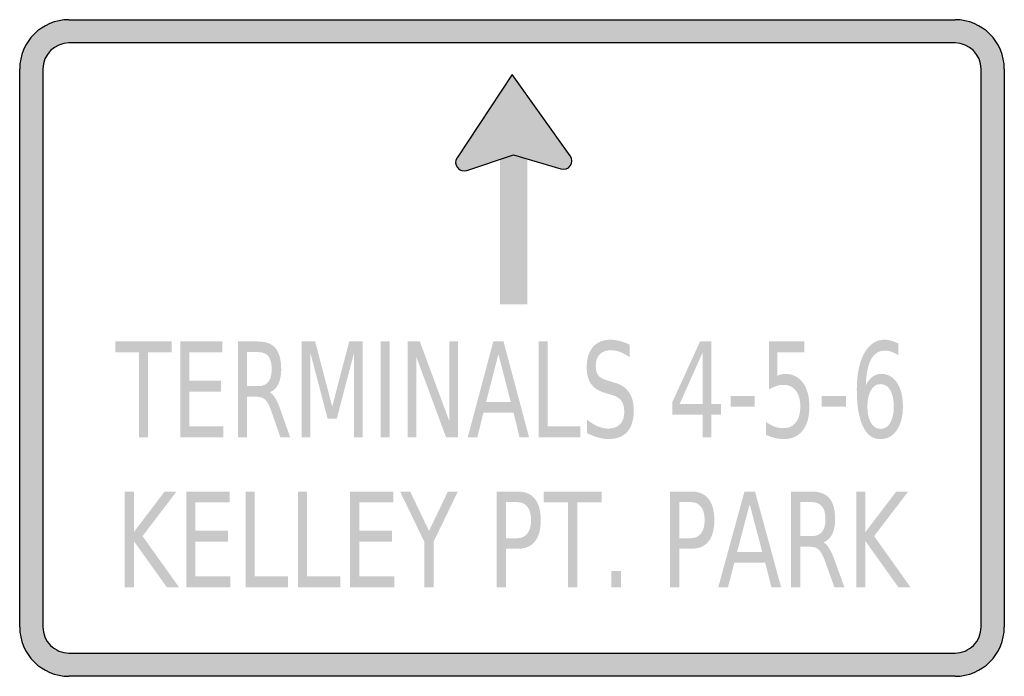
# Model space of a CAD drawing. Header units: inches. Extents: x -0.5 to 0.5, y -0.33 to 0.33.
import ezdxf

# ---------------------------------------------------------------- set-up
doc = ezdxf.new("R2010")
doc.units = ezdxf.units.IN
doc.header["$MEASUREMENT"] = 0

msp = doc.modelspace()

# ---------------------------------------------------------------- hatches: boundary and pattern name
h = msp.add_hatch(color=7)
h.paths.add_polyline_path([(-0.45, 0.3333), (0.45, 0.3333), (0.4568, 0.3328), (0.4633, 0.3315), (0.4695, 0.3293), (0.4752, 0.3265), (0.4805, 0.3228), (0.4853, 0.3187), (0.4895, 0.3138), (0.4932, 0.3085), (0.496, 0.3028), (0.4982, 0.2967), (0.4995, 0.2902), (0.5, 0.2833), (0.5, -0.2833), (0.4995, -0.2902), (0.4982, -0.2967), (0.496, -0.3028), (0.4932, -0.3085), (0.4895, -0.3138), (0.4853, -0.3187), (0.4805, -0.3228), (0.4752, -0.3265), (0.4695, -0.3293), (0.4633, -0.3315), (0.4568, -0.3328), (0.45, -0.3333), (-0.45, -0.3333), (-0.4568, -0.3328), (-0.4633, -0.3315), (-0.4695, -0.3293), (-0.4752, -0.3265), (-0.4805, -0.3228), (-0.4853, -0.3187), (-0.4895, -0.3138), (-0.4932, -0.3085), (-0.496, -0.3028), (-0.4982, -0.2967), (-0.4995, -0.2902), (-0.5, -0.2833), (-0.5, 0.2833), (-0.4995, 0.2902), (-0.4982, 0.2967), (-0.496, 0.3028), (-0.4932, 0.3085), (-0.4895, 0.3138), (-0.4853, 0.3187), (-0.4805, 0.3228), (-0.4752, 0.3265), (-0.4695, 0.3293), (-0.4633, 0.3315), (-0.4568, 0.3328), (-0.45, 0.3333)])
edge = h.paths.add_edge_path(flags=0)
edge.add_spline(control_points=[(-0.4764, -0.2833), (-0.4764, -0.2903), (-0.4736, -0.297), (-0.4687, -0.302), (-0.4637, -0.3069), (-0.457, -0.3097), (-0.45, -0.3097)], knot_values=[0, 0, 0, 0, 1, 1, 1, 2, 2, 2, 2], degree=3, periodic=0)
edge.add_line((-0.45, -0.3097), (0.45, -0.3097))
edge.add_spline(control_points=[(0.45, -0.3097), (0.457, -0.3097), (0.4637, -0.3069), (0.4687, -0.302), (0.4736, -0.297), (0.4764, -0.2903), (0.4764, -0.2833)], knot_values=[0, 0, 0, 0, 1, 1, 1, 2, 2, 2, 2], degree=3, periodic=0)
edge.add_line((0.4764, -0.2833), (0.4764, 0.2833))
edge.add_spline(control_points=[(0.4764, 0.2833), (0.4764, 0.2979), (0.4646, 0.3097), (0.45, 0.3097)], knot_values=[0, 0, 0, 0, 1, 1, 1, 1], degree=3, periodic=0)
edge.add_line((0.45, 0.3097), (-0.45, 0.3097))
edge.add_spline(control_points=[(-0.45, 0.3097), (-0.4646, 0.3097), (-0.4764, 0.2979), (-0.4764, 0.2833)], knot_values=[0, 0, 0, 0, 1, 1, 1, 1], degree=3, periodic=0)
edge.add_line((-0.4764, 0.2833), (-0.4764, -0.2833))
for points in [[(0.0003, 0.2778), (-0.0558, 0.1932), (-0.0002, 0.1957), (0.0592, 0.1951), (0.0003, 0.2778)], [(0.0592, 0.1951), (0.0496, 0.1818), (0.0002, 0.1957), (0.0062, 0.217), (0.0592, 0.1951)], [(-0.0458, 0.1802), (-0.0004, 0.1955), (0, 0.2022), (-0.0289, 0.1958), (-0.0458, 0.1802)], [(-0.0453, 0.1964), (-0.0461, 0.1967), (-0.0469, 0.1969), (-0.0478, 0.1971), (-0.0486, 0.1971), (-0.0495, 0.197), (-0.0503, 0.1969), (-0.0511, 0.1967), (-0.0519, 0.1964), (-0.0527, 0.1961), (-0.0534, 0.1956), (-0.0541, 0.1951), (-0.0548, 0.1945), (-0.0553, 0.1939), (-0.0558, 0.1932), (-0.0563, 0.1925), (-0.0566, 0.1917), (-0.0569, 0.1909), (-0.0571, 0.1901), (-0.0572, 0.1892), (-0.0573, 0.1884), (-0.0572, 0.1875), (-0.0571, 0.1867), (-0.0569, 0.1859), (-0.0566, 0.1851), (-0.0562, 0.1843), (-0.0558, 0.1836), (-0.0553, 0.1829), (-0.0547, 0.1823), (-0.0541, 0.1817), (-0.0534, 0.1812), (-0.0527, 0.1807), (-0.0519, 0.1804), (-0.0486, 0.1884), (-0.0453, 0.1964)], [(-0.0558, 0.1932), (-0.0458, 0.1802), (-0.0261, 0.1873), (-0.0263, 0.1971), (-0.0558, 0.1932)], [(-0.0519, 0.1804), (-0.0511, 0.1801), (-0.0503, 0.1799), (-0.0494, 0.1798), (-0.0486, 0.1797), (-0.0477, 0.1798), (-0.0469, 0.1799), (-0.046, 0.1801), (-0.0452, 0.1804), (-0.0445, 0.1808), (-0.0437, 0.1812), (-0.0431, 0.1817), (-0.0424, 0.1823), (-0.0419, 0.1829), (-0.0414, 0.1836), (-0.0409, 0.1843), (-0.0406, 0.1851), (-0.0403, 0.1859), (-0.0401, 0.1867), (-0.04, 0.1876), (-0.0399, 0.1884), (-0.04, 0.1893), (-0.0401, 0.1901), (-0.0403, 0.191), (-0.0406, 0.1918), (-0.041, 0.1925), (-0.0414, 0.1933), (-0.0419, 0.1939), (-0.0425, 0.1946), (-0.0431, 0.1951), (-0.0438, 0.1956), (-0.0445, 0.1961), (-0.0453, 0.1964), (-0.0486, 0.1884), (-0.0519, 0.1804)], [(-0.0123, 0.1962), (-0.0123, 0.0445), (0.0155, 0.0445), (0.0155, 0.1962), (-0.0123, 0.1962)], [(0.0554, 0.1981), (0.0546, 0.1984), (0.0537, 0.1986), (0.0529, 0.1987), (0.0521, 0.1988), (0.0512, 0.1987), (0.0504, 0.1986), (0.0495, 0.1984), (0.0487, 0.1981), (0.048, 0.1977), (0.0472, 0.1973), (0.0466, 0.1968), (0.0459, 0.1962), (0.0454, 0.1956), (0.0449, 0.1949), (0.0444, 0.1941), (0.0441, 0.1934), (0.0438, 0.1926), (0.0436, 0.1917), (0.0434, 0.1909), (0.0434, 0.1901), (0.0434, 0.1892), (0.0436, 0.1884), (0.0438, 0.1875), (0.0441, 0.1867), (0.0444, 0.186), (0.0449, 0.1852), (0.0454, 0.1846), (0.046, 0.1839), (0.0466, 0.1834), (0.0473, 0.1829), (0.048, 0.1824), (0.0488, 0.1821), (0.0521, 0.1901), (0.0554, 0.1981)], [(0.0488, 0.1821), (0.0496, 0.1818), (0.0504, 0.1816), (0.0513, 0.1814), (0.0521, 0.1814), (0.053, 0.1814), (0.0538, 0.1816), (0.0546, 0.1818), (0.0554, 0.1821), (0.0562, 0.1824), (0.0569, 0.1829), (0.0576, 0.1834), (0.0582, 0.184), (0.0588, 0.1846), (0.0593, 0.1853), (0.0598, 0.186), (0.0601, 0.1868), (0.0604, 0.1876), (0.0606, 0.1884), (0.0607, 0.1893), (0.0608, 0.1901), (0.0607, 0.191), (0.0606, 0.1918), (0.0604, 0.1926), (0.0601, 0.1934), (0.0597, 0.1942), (0.0593, 0.1949), (0.0588, 0.1956), (0.0582, 0.1962), (0.0576, 0.1968), (0.0569, 0.1973), (0.0561, 0.1978), (0.0554, 0.1981), (0.0521, 0.1901), (0.0488, 0.1821)], [(-0.403, 0.0066), (-0.3457, 0.0066), (-0.3457, -0.0044), (-0.3697, -0.0044), (-0.3697, -0.0906), (-0.3789, -0.0906), (-0.3789, -0.0044), (-0.403, -0.0044), (-0.403, 0.0066)], [(-0.3369, 0.0066), (-0.2941, 0.0066), (-0.2941, -0.0044), (-0.3277, -0.0044), (-0.3277, -0.0332), (-0.2954, -0.0332), (-0.2954, -0.0443), (-0.3277, -0.0443), (-0.3277, -0.0795), (-0.2932, -0.0795), (-0.2932, -0.0906), (-0.3369, -0.0906), (-0.3369, 0.0066)], [(-0.2136, 0.0066), (-0.1999, 0.0066), (-0.1826, -0.0595), (-0.1653, 0.0066), (-0.1516, 0.0066), (-0.1516, -0.0906), (-0.1605, -0.0906), (-0.1605, -0.0052), (-0.178, -0.0719), (-0.1872, -0.0719), (-0.2047, -0.0052), (-0.2047, -0.0906), (-0.2136, -0.0906), (-0.2136, 0.0066)], [(-0.1334, 0.0066), (-0.1242, 0.0066), (-0.1242, -0.0906), (-0.1334, -0.0906), (-0.1334, 0.0066)], [(-0.106, 0.0066), (-0.0936, 0.0066), (-0.0635, -0.0747), (-0.0635, 0.0066), (-0.0547, 0.0066), (-0.0547, -0.0906), (-0.067, -0.0906), (-0.0971, -0.0092), (-0.0971, -0.0906), (-0.106, -0.0906), (-0.106, 0.0066)], [(0.0271, 0.0066), (0.0363, 0.0066), (0.0363, -0.0795), (0.0693, -0.0795), (0.0693, -0.0906), (0.0271, -0.0906), (0.0271, 0.0066)], [(0.222, -0.0487), (0.2464, -0.0487), (0.2464, -0.0594), (0.222, -0.0594), (0.222, -0.0487)], [(0.3146, -0.0487), (0.3391, -0.0487), (0.3391, -0.0594), (0.3146, -0.0594), (0.3146, -0.0487)], [(-0.3934, -0.1457), (-0.384, -0.1457), (-0.384, -0.1868), (-0.3528, -0.1457), (-0.3407, -0.1457), (-0.3752, -0.191), (-0.3382, -0.2429), (-0.3506, -0.2429), (-0.384, -0.1961), (-0.384, -0.2429), (-0.3934, -0.2429), (-0.3934, -0.1457)], [(-0.3309, -0.1457), (-0.2869, -0.1457), (-0.2869, -0.1568), (-0.3215, -0.1568), (-0.3215, -0.1856), (-0.2883, -0.1856), (-0.2883, -0.1966), (-0.3215, -0.1966), (-0.3215, -0.2319), (-0.2861, -0.2319), (-0.2861, -0.2429), (-0.3309, -0.2429), (-0.3309, -0.1457)], [(-0.2706, -0.1457), (-0.2612, -0.1457), (-0.2612, -0.2319), (-0.2274, -0.2319), (-0.2274, -0.2429), (-0.2706, -0.2429), (-0.2706, -0.1457)], [(-0.2175, -0.1457), (-0.2081, -0.1457), (-0.2081, -0.2319), (-0.1743, -0.2319), (-0.1743, -0.2429), (-0.2175, -0.2429), (-0.2175, -0.1457)], [(-0.1644, -0.1457), (-0.1205, -0.1457), (-0.1205, -0.1568), (-0.155, -0.1568), (-0.155, -0.1856), (-0.1219, -0.1856), (-0.1219, -0.1966), (-0.155, -0.1966), (-0.155, -0.2319), (-0.1196, -0.2319), (-0.1196, -0.2429), (-0.1644, -0.2429), (-0.1644, -0.1457)], [(-0.1137, -0.1457), (-0.1035, -0.1457), (-0.0843, -0.1857), (-0.0651, -0.1457), (-0.055, -0.1457), (-0.0796, -0.1966), (-0.0796, -0.2429), (-0.0891, -0.2429), (-0.0891, -0.1966), (-0.1137, -0.1457)], [(0.0323, -0.1457), (0.0911, -0.1457), (0.0911, -0.1568), (0.0664, -0.1568), (0.0664, -0.2429), (0.057, -0.2429), (0.057, -0.1568), (0.0323, -0.1568), (0.0323, -0.1457)], [(0.3496, -0.1457), (0.359, -0.1457), (0.359, -0.1868), (0.3903, -0.1457), (0.4024, -0.1457), (0.3678, -0.191), (0.4048, -0.2429), (0.3924, -0.2429), (0.359, -0.1961), (0.359, -0.2429), (0.3496, -0.2429), (0.3496, -0.1457)], [(0.1009, -0.2264), (0.1107, -0.2264), (0.1107, -0.2429), (0.1009, -0.2429), (0.1009, -0.2264)]]:
    msp.add_hatch(color=7).paths.add_polyline_path(points)
h = msp.add_hatch(color=7)
edge = h.paths.add_edge_path()
edge.add_spline(control_points=[(-0.246, -0.045), (-0.244, -0.046), (-0.2421, -0.048), (-0.2403, -0.0511), (-0.2384, -0.0542), (-0.2366, -0.0585), (-0.2347, -0.064)], knot_values=[0, 0, 0, 0, 1, 1, 1, 2, 2, 2, 2], degree=3, periodic=0)
edge.add_line((-0.2347, -0.064), (-0.2253, -0.0906))
edge.add_line((-0.2253, -0.0906), (-0.2352, -0.0906))
edge.add_line((-0.2352, -0.0906), (-0.2439, -0.0656))
edge.add_spline(control_points=[(-0.2439, -0.0656), (-0.2461, -0.0591), (-0.2483, -0.0548), (-0.2504, -0.0527), (-0.2525, -0.0506), (-0.2554, -0.0495), (-0.259, -0.0495)], knot_values=[0, 0, 0, 0, 1, 1, 1, 2, 2, 2, 2], degree=3, periodic=0)
edge.add_line((-0.259, -0.0495), (-0.269, -0.0495))
edge.add_line((-0.269, -0.0495), (-0.269, -0.0906))
edge.add_line((-0.269, -0.0906), (-0.2782, -0.0906))
edge.add_line((-0.2782, -0.0906), (-0.2782, 0.0066))
edge.add_line((-0.2782, 0.0066), (-0.2575, 0.0066))
edge.add_spline(control_points=[(-0.2575, 0.0066), (-0.2497, 0.0066), (-0.2439, 0.0043), (-0.2401, -0.0003), (-0.2363, -0.005), (-0.2344, -0.012), (-0.2344, -0.0214), (-0.2344, -0.0275), (-0.2354, -0.0326), (-0.2374, -0.0366), (-0.2393, -0.0406), (-0.2422, -0.0434), (-0.246, -0.045)], knot_values=[0, 0, 0, 0, 1, 1, 1, 2, 2, 2, 3, 3, 3, 4, 4, 4, 4], degree=3, periodic=0)
edge = h.paths.add_edge_path(flags=0)
edge.add_line((-0.269, -0.0042), (-0.269, -0.0387))
edge.add_line((-0.269, -0.0387), (-0.2575, -0.0387))
edge.add_spline(control_points=[(-0.2575, -0.0387), (-0.253, -0.0387), (-0.2497, -0.0372), (-0.2474, -0.0343), (-0.2452, -0.0314), (-0.2441, -0.027), (-0.2441, -0.0214), (-0.2441, -0.0157), (-0.2452, -0.0114), (-0.2474, -0.0085), (-0.2497, -0.0056), (-0.253, -0.0042), (-0.2575, -0.0042)], knot_values=[0, 0, 0, 0, 1, 1, 1, 2, 2, 2, 3, 3, 3, 4, 4, 4, 4], degree=3, periodic=0)
edge.add_line((-0.2575, -0.0042), (-0.269, -0.0042))
h = msp.add_hatch(color=7)
h.paths.add_polyline_path([(-0.019, 0.0066), (-0.0086, 0.0066), (0.0173, -0.0906), (0.0077, -0.0906), (0.0015, -0.0656), (-0.029, -0.0656), (-0.0352, -0.0906), (-0.0449, -0.0906), (-0.019, 0.0066)])
h.paths.add_polyline_path([(-0.0138, -0.0063), (-0.0263, -0.0547), (-0.0013, -0.0547), (-0.0138, -0.0063)], flags=0)
h = msp.add_hatch(color=7)
edge = h.paths.add_edge_path()
edge.add_line((0.1195, 0.0034), (0.1195, -0.0094))
edge.add_spline(control_points=[(0.1195, -0.0094), (0.116, -0.007), (0.1128, -0.0052), (0.1097, -0.004), (0.1066, -0.0029), (0.1036, -0.0023), (0.1007, -0.0023), (0.0957, -0.0023), (0.0919, -0.0037), (0.0891, -0.0064), (0.0864, -0.0092), (0.0851, -0.0132), (0.0851, -0.0183), (0.0851, -0.0226), (0.086, -0.0258), (0.0878, -0.028), (0.0896, -0.0302), (0.093, -0.032), (0.0981, -0.0333)], knot_values=[0, 0, 0, 0, 1, 1, 1, 2, 2, 2, 3, 3, 3, 4, 4, 4, 5, 5, 5, 6, 6, 6, 6], degree=3, periodic=0)
edge.add_line((0.0981, -0.0333), (0.1036, -0.035))
edge.add_spline(control_points=[(0.1036, -0.035), (0.1104, -0.0368), (0.1155, -0.0401), (0.1187, -0.0448), (0.122, -0.0495), (0.1236, -0.0559), (0.1236, -0.0638), (0.1236, -0.0732), (0.1214, -0.0803), (0.117, -0.0852), (0.1126, -0.09), (0.1062, -0.0925), (0.0976, -0.0925), (0.0944, -0.0925), (0.091, -0.0919), (0.0874, -0.0909), (0.0838, -0.0899), (0.08, -0.0883), (0.0762, -0.0863)], knot_values=[0, 0, 0, 0, 1, 1, 1, 2, 2, 2, 3, 3, 3, 4, 4, 4, 5, 5, 5, 6, 6, 6, 6], degree=3, periodic=0)
edge.add_line((0.0762, -0.0863), (0.0762, -0.0727))
edge.add_spline(control_points=[(0.0762, -0.0727), (0.0799, -0.0757), (0.0835, -0.078), (0.0871, -0.0795), (0.0907, -0.081), (0.0942, -0.0818), (0.0976, -0.0818), (0.1029, -0.0818), (0.1069, -0.0803), (0.1098, -0.0774), (0.1126, -0.0744), (0.114, -0.0702), (0.114, -0.0647), (0.114, -0.06), (0.113, -0.0562), (0.111, -0.0535), (0.1089, -0.0508), (0.1056, -0.0488), (0.1009, -0.0475)], knot_values=[0, 0, 0, 0, 1, 1, 1, 2, 2, 2, 3, 3, 3, 4, 4, 4, 5, 5, 5, 6, 6, 6, 6], degree=3, periodic=0)
edge.add_line((0.1009, -0.0475), (0.0953, -0.0459))
edge.add_spline(control_points=[(0.0953, -0.0459), (0.0885, -0.044), (0.0835, -0.0409), (0.0805, -0.0367), (0.0774, -0.0326), (0.0759, -0.0268), (0.0759, -0.0193), (0.0759, -0.0107), (0.078, -0.004), (0.0822, 0.001), (0.0865, 0.0059), (0.0923, 0.0084), (0.0997, 0.0084), (0.1029, 0.0084), (0.1061, 0.008), (0.1094, 0.0072), (0.1127, 0.0063), (0.1161, 0.0051), (0.1195, 0.0034)], knot_values=[0, 0, 0, 0, 1, 1, 1, 2, 2, 2, 3, 3, 3, 4, 4, 4, 5, 5, 5, 6, 6, 6, 6], degree=3, periodic=0)
h = msp.add_hatch(color=7)
h.paths.add_polyline_path([(0.191, 0.0066), (0.2026, 0.0066), (0.2026, -0.0567), (0.2122, -0.0567), (0.2122, -0.0677), (0.2026, -0.0677), (0.2026, -0.0906), (0.1935, -0.0906), (0.1935, -0.0677), (0.1628, -0.0677), (0.1628, -0.055), (0.191, 0.0066)])
h.paths.add_polyline_path([(0.1935, -0.0048), (0.1703, -0.0567), (0.1935, -0.0567), (0.1935, -0.0048)], flags=0)
h = msp.add_hatch(color=7)
edge = h.paths.add_edge_path()
edge.add_line((0.261, 0.0066), (0.297, 0.0066))
edge.add_line((0.297, 0.0066), (0.297, -0.0044))
edge.add_line((0.297, -0.0044), (0.2694, -0.0044))
edge.add_line((0.2694, -0.0044), (0.2694, -0.0283))
edge.add_spline(control_points=[(0.2694, -0.0283), (0.2707, -0.0276), (0.2721, -0.0271), (0.2734, -0.0268), (0.2747, -0.0265), (0.2761, -0.0263), (0.2774, -0.0263), (0.285, -0.0263), (0.291, -0.0293), (0.2954, -0.0352), (0.2998, -0.0412), (0.302, -0.0492), (0.302, -0.0594), (0.302, -0.0699), (0.2998, -0.078), (0.2952, -0.0838), (0.2907, -0.0896), (0.2843, -0.0925), (0.276, -0.0925), (0.2731, -0.0925), (0.2702, -0.0921), (0.2673, -0.0914), (0.2643, -0.0907), (0.2613, -0.0897), (0.2581, -0.0883)], knot_values=[0, 0, 0, 0, 1, 1, 1, 2, 2, 2, 3, 3, 3, 4, 4, 4, 5, 5, 5, 6, 6, 6, 7, 7, 7, 8, 8, 8, 8], degree=3, periodic=0)
edge.add_line((0.2581, -0.0883), (0.2581, -0.0751))
edge.add_spline(control_points=[(0.2581, -0.0751), (0.2609, -0.0772), (0.2637, -0.0788), (0.2666, -0.0798), (0.2695, -0.0809), (0.2726, -0.0814), (0.2758, -0.0814), (0.281, -0.0814), (0.2852, -0.0794), (0.2883, -0.0755), (0.2913, -0.0715), (0.2928, -0.0662), (0.2928, -0.0594), (0.2928, -0.0526), (0.2913, -0.0473), (0.2883, -0.0433), (0.2852, -0.0394), (0.281, -0.0374), (0.2758, -0.0374), (0.2733, -0.0374), (0.2709, -0.0378), (0.2685, -0.0386), (0.266, -0.0393), (0.2635, -0.0405), (0.261, -0.0422)], knot_values=[0, 0, 0, 0, 1, 1, 1, 2, 2, 2, 3, 3, 3, 4, 4, 4, 5, 5, 5, 6, 6, 6, 7, 7, 7, 8, 8, 8, 8], degree=3, periodic=0)
edge.add_line((0.261, -0.0422), (0.261, 0.0066))
h = msp.add_hatch(color=7)
edge = h.paths.add_edge_path()
edge.add_line((0.3925, 0.0045), (0.3925, -0.0075))
edge.add_spline(control_points=[(0.3925, -0.0075), (0.3902, -0.0059), (0.3879, -0.0047), (0.3856, -0.0039), (0.3832, -0.0031), (0.3809, -0.0027), (0.3786, -0.0027), (0.3726, -0.0027), (0.3679, -0.0056), (0.3647, -0.0115), (0.3615, -0.0173), (0.3597, -0.0262), (0.3593, -0.038)], knot_values=[0, 0, 0, 0, 1, 1, 1, 2, 2, 2, 3, 3, 3, 4, 4, 4, 4], degree=3, periodic=0)
edge.add_spline(control_points=[(0.3593, -0.038), (0.3611, -0.0343), (0.3633, -0.0314), (0.366, -0.0293), (0.3687, -0.0273), (0.3716, -0.0263), (0.3749, -0.0263), (0.3817, -0.0263), (0.3871, -0.0293), (0.391, -0.0352), (0.395, -0.0411), (0.397, -0.0492), (0.397, -0.0594), (0.397, -0.0694), (0.3949, -0.0774), (0.3908, -0.0834), (0.3867, -0.0895), (0.3812, -0.0925), (0.3743, -0.0925), (0.3665, -0.0925), (0.3605, -0.0882), (0.3564, -0.0795), (0.3522, -0.0709), (0.3502, -0.0584), (0.3502, -0.0421), (0.3502, -0.0267), (0.3527, -0.0144), (0.3578, -0.0053), (0.3629, 0.0038), (0.3697, 0.0084), (0.3783, 0.0084), (0.3805, 0.0084), (0.3829, 0.0081), (0.3852, 0.0074), (0.3876, 0.0068), (0.39, 0.0058), (0.3925, 0.0045)], knot_values=[0, 0, 0, 0, 1, 1, 1, 2, 2, 2, 3, 3, 3, 4, 4, 4, 5, 5, 5, 6, 6, 6, 7, 7, 7, 8, 8, 8, 9, 9, 9, 10, 10, 10, 11, 11, 11, 12, 12, 12, 12], degree=3, periodic=0)
edge = h.paths.add_edge_path(flags=0)
edge.add_spline(control_points=[(0.3743, -0.0367), (0.3702, -0.0367), (0.367, -0.0387), (0.3646, -0.0428), (0.3622, -0.0468), (0.361, -0.0524), (0.361, -0.0594), (0.361, -0.0664), (0.3622, -0.0719), (0.3646, -0.076), (0.367, -0.08), (0.3702, -0.0821), (0.3743, -0.0821), (0.3785, -0.0821), (0.3817, -0.08), (0.3841, -0.076), (0.3865, -0.0719), (0.3877, -0.0664), (0.3877, -0.0594), (0.3877, -0.0524), (0.3865, -0.0468), (0.3841, -0.0428), (0.3817, -0.0387), (0.3785, -0.0367), (0.3743, -0.0367)], knot_values=[0, 0, 0, 0, 1, 1, 1, 2, 2, 2, 3, 3, 3, 4, 4, 4, 5, 5, 5, 6, 6, 6, 7, 7, 7, 8, 8, 8, 8], degree=3, periodic=0)
h = msp.add_hatch(color=7)
edge = h.paths.add_edge_path()
edge.add_line((-0.0157, -0.1457), (0.0056, -0.1457))
edge.add_spline(control_points=[(0.0056, -0.1457), (0.0134, -0.1457), (0.0193, -0.1482), (0.0232, -0.1531), (0.0272, -0.158), (0.0292, -0.1653), (0.0292, -0.1748), (0.0292, -0.1844), (0.0272, -0.1916), (0.0232, -0.1965), (0.0193, -0.2014), (0.0134, -0.2039), (0.0056, -0.2039)], knot_values=[0, 0, 0, 0, 1, 1, 1, 2, 2, 2, 3, 3, 3, 4, 4, 4, 4], degree=3, periodic=0)
edge.add_line((0.0056, -0.2039), (-0.0062, -0.2039))
edge.add_line((-0.0062, -0.2039), (-0.0062, -0.2429))
edge.add_line((-0.0062, -0.2429), (-0.0157, -0.2429))
edge.add_line((-0.0157, -0.2429), (-0.0157, -0.1457))
edge = h.paths.add_edge_path(flags=0)
edge.add_line((-0.0062, -0.1565), (-0.0062, -0.1931))
edge.add_line((-0.0062, -0.1931), (0.0056, -0.1931))
edge.add_spline(control_points=[(0.0056, -0.1931), (0.0099, -0.1931), (0.0133, -0.1915), (0.0157, -0.1883), (0.0181, -0.1851), (0.0193, -0.1806), (0.0193, -0.1748), (0.0193, -0.1689), (0.0181, -0.1644), (0.0157, -0.1613), (0.0133, -0.1581), (0.0099, -0.1565), (0.0056, -0.1565)], knot_values=[0, 0, 0, 0, 1, 1, 1, 2, 2, 2, 3, 3, 3, 4, 4, 4, 4], degree=3, periodic=0)
edge.add_line((0.0056, -0.1565), (-0.0062, -0.1565))
h = msp.add_hatch(color=7)
edge = h.paths.add_edge_path()
edge.add_line((0.1606, -0.1457), (0.1819, -0.1457))
edge.add_spline(control_points=[(0.1819, -0.1457), (0.1897, -0.1457), (0.1956, -0.1482), (0.1995, -0.1531), (0.2035, -0.158), (0.2055, -0.1653), (0.2055, -0.1748), (0.2055, -0.1844), (0.2035, -0.1916), (0.1995, -0.1965), (0.1956, -0.2014), (0.1897, -0.2039), (0.1819, -0.2039)], knot_values=[0, 0, 0, 0, 1, 1, 1, 2, 2, 2, 3, 3, 3, 4, 4, 4, 4], degree=3, periodic=0)
edge.add_line((0.1819, -0.2039), (0.1701, -0.2039))
edge.add_line((0.1701, -0.2039), (0.1701, -0.2429))
edge.add_line((0.1701, -0.2429), (0.1606, -0.2429))
edge.add_line((0.1606, -0.2429), (0.1606, -0.1457))
edge = h.paths.add_edge_path(flags=0)
edge.add_line((0.1701, -0.1565), (0.1701, -0.1931))
edge.add_line((0.1701, -0.1931), (0.1819, -0.1931))
edge.add_spline(control_points=[(0.1819, -0.1931), (0.1862, -0.1931), (0.1896, -0.1915), (0.192, -0.1883), (0.1944, -0.1851), (0.1956, -0.1806), (0.1956, -0.1748), (0.1956, -0.1689), (0.1944, -0.1644), (0.192, -0.1613), (0.1896, -0.1581), (0.1862, -0.1565), (0.1819, -0.1565)], knot_values=[0, 0, 0, 0, 1, 1, 1, 2, 2, 2, 3, 3, 3, 4, 4, 4, 4], degree=3, periodic=0)
edge.add_line((0.1819, -0.1565), (0.1701, -0.1565))
h = msp.add_hatch(color=7)
h.paths.add_polyline_path([(0.2361, -0.1457), (0.2468, -0.1457), (0.2733, -0.2429), (0.2635, -0.2429), (0.2571, -0.218), (0.2258, -0.218), (0.2194, -0.2429), (0.2095, -0.2429), (0.2361, -0.1457)])
h.paths.add_polyline_path([(0.2414, -0.1587), (0.2286, -0.2071), (0.2542, -0.2071), (0.2414, -0.1587)], flags=0)
h = msp.add_hatch(color=7)
edge = h.paths.add_edge_path()
edge.add_spline(control_points=[(0.3163, -0.1974), (0.3184, -0.1983), (0.3203, -0.2004), (0.3222, -0.2035), (0.3241, -0.2066), (0.3261, -0.2109), (0.328, -0.2164)], knot_values=[0, 0, 0, 0, 1, 1, 1, 2, 2, 2, 2], degree=3, periodic=0)
edge.add_line((0.328, -0.2164), (0.3376, -0.2429))
edge.add_line((0.3376, -0.2429), (0.3274, -0.2429))
edge.add_line((0.3274, -0.2429), (0.3185, -0.218))
edge.add_spline(control_points=[(0.3185, -0.218), (0.3162, -0.2115), (0.314, -0.2072), (0.3119, -0.205), (0.3097, -0.2029), (0.3068, -0.2018), (0.303, -0.2018)], knot_values=[0, 0, 0, 0, 1, 1, 1, 2, 2, 2, 2], degree=3, periodic=0)
edge.add_line((0.303, -0.2018), (0.2928, -0.2018))
edge.add_line((0.2928, -0.2018), (0.2928, -0.2429))
edge.add_line((0.2928, -0.2429), (0.2834, -0.2429))
edge.add_line((0.2834, -0.2429), (0.2834, -0.1457))
edge.add_line((0.2834, -0.1457), (0.3046, -0.1457))
edge.add_spline(control_points=[(0.3046, -0.1457), (0.3126, -0.1457), (0.3185, -0.148), (0.3224, -0.1527), (0.3263, -0.1573), (0.3282, -0.1643), (0.3282, -0.1737), (0.3282, -0.1798), (0.3272, -0.1849), (0.3252, -0.189), (0.3232, -0.193), (0.3202, -0.1958), (0.3163, -0.1974)], knot_values=[0, 0, 0, 0, 1, 1, 1, 2, 2, 2, 3, 3, 3, 4, 4, 4, 4], degree=3, periodic=0)
edge = h.paths.add_edge_path(flags=0)
edge.add_line((0.2928, -0.1565), (0.2928, -0.191))
edge.add_line((0.2928, -0.191), (0.3046, -0.191))
edge.add_spline(control_points=[(0.3046, -0.191), (0.3091, -0.191), (0.3126, -0.1896), (0.3149, -0.1866), (0.3172, -0.1837), (0.3184, -0.1794), (0.3184, -0.1737), (0.3184, -0.168), (0.3172, -0.1637), (0.3149, -0.1609), (0.3126, -0.158), (0.3091, -0.1565), (0.3046, -0.1565)], knot_values=[0, 0, 0, 0, 1, 1, 1, 2, 2, 2, 3, 3, 3, 4, 4, 4, 4], degree=3, periodic=0)
edge.add_line((0.3046, -0.1565), (0.2928, -0.1565))

# ---------------------------------------------------------------- linework, layer by layer
at = {"color": 7}
for p, q in [((-0.45, 0.3333), (0.45, 0.3333)), ((-0.5, -0.2833), (-0.5, 0.2833)), ((0.5, 0.2833), (0.5, -0.2833)), ((0.45, -0.3333), (-0.45, -0.3333))]:
    msp.add_line(p, q, dxfattribs=at)
for points in [[(0.45, 0.3097), (-0.45, 0.3097)], [(-0.4764, 0.2833), (-0.4764, -0.2833)], [(0.4764, -0.2833), (0.4764, 0.2833)], [(0.0592, 0.1951), (0.0003, 0.2778), (-0.0558, 0.1932)], [(-0.0458, 0.1802), (0.0016, 0.1962), (0.0496, 0.1818)], [(-0.45, -0.3097), (0.45, -0.3097)]]:
    msp.add_lwpolyline(points, dxfattribs=at)
for points in [[(-0.45, 0.3333), (-0.4776, 0.3333), (-0.5, 0.3109), (-0.5, 0.2833)], [(0.5, 0.2833), (0.5, 0.3109), (0.4776, 0.3333), (0.45, 0.3333)], [(-0.45, 0.3097), (-0.4646, 0.3097), (-0.4764, 0.2979), (-0.4764, 0.2833)], [(0.4764, 0.2833), (0.4764, 0.2979), (0.4646, 0.3097), (0.45, 0.3097)], [(-0.5, -0.2833), (-0.5, -0.3109), (-0.4776, -0.3333), (-0.45, -0.3333)], [(0.45, -0.3333), (0.4776, -0.3333), (0.5, -0.3109), (0.5, -0.2833)]]:
    msp.add_open_spline(points, degree=3, dxfattribs=at)
for points in [[(-0.0558, 0.1932), (-0.0579, 0.1901), (-0.0577, 0.1861), (-0.0555, 0.1831), (-0.0532, 0.1802), (-0.0493, 0.179), (-0.0458, 0.1802)], [(0.0496, 0.1818), (0.0531, 0.1807), (0.057, 0.182), (0.0591, 0.185), (0.0613, 0.188), (0.0613, 0.1921), (0.0592, 0.1951)], [(-0.4764, -0.2833), (-0.4764, -0.2903), (-0.4736, -0.297), (-0.4687, -0.302), (-0.4637, -0.3069), (-0.457, -0.3097), (-0.45, -0.3097)], [(0.45, -0.3097), (0.457, -0.3097), (0.4637, -0.3069), (0.4687, -0.302), (0.4736, -0.297), (0.4764, -0.2903), (0.4764, -0.2833)]]:
    msp.add_open_spline(points, degree=3, knots=[0, 0, 0, 0, 1, 1, 1, 2, 2, 2, 2], dxfattribs=at)

doc.saveas('drawing.dxf')
